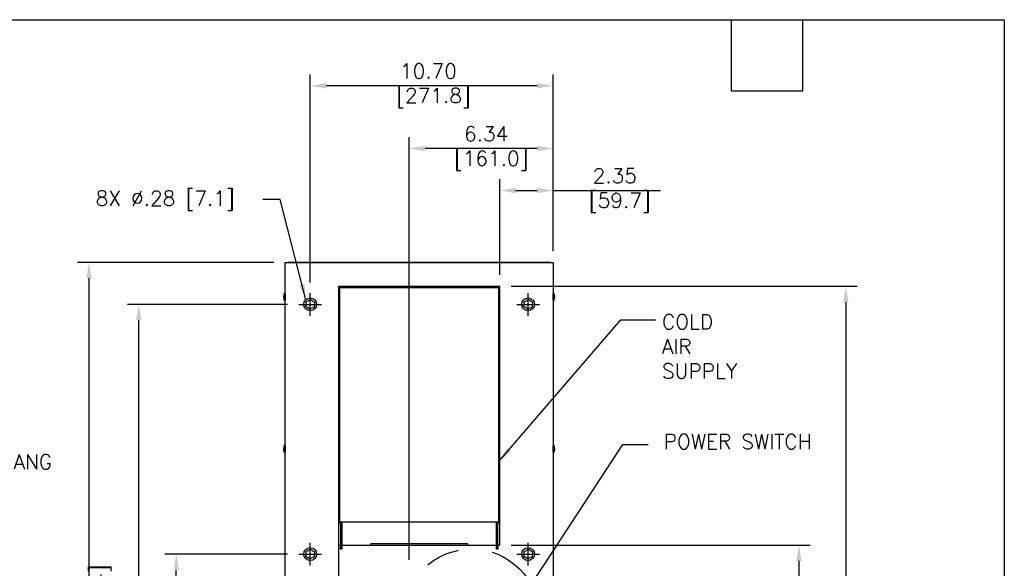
# Model space of a CAD drawing. Header units: inches. Extents: x -1 to 108, y 3 to 87.
# Tile 17 of 17: x 65 to 108, y 63 to 87. Entities that reach past the tile are written whole.
import ezdxf

# ---------------------------------------------------------------- set-up
doc = ezdxf.new("R2010")
doc.units = ezdxf.units.IN
doc.header["$LTSCALE"] = 12
doc.header["$MEASUREMENT"] = 0
doc.header["$PDSIZE"] = -1
for name, pattern in [('CENTER', [2, 1.25, -0.25, 0.25, -0.25]), ('PHANTOM2', [1.25, 0.625, -0.125, 0.125, -0.125, 0.125, -0.125]), ('SLD-Solid', [0])]:
    doc.linetypes.add(name, pattern=pattern)
doc.layers.add('CENTER LINE', color=40, linetype='CENTER')
doc.layers.add('phantom', color=4, linetype='PHANTOM2')
for name, color, linetype, lineweight in [('DIMENSIONS', 140, 'SLD-Solid', 25), ('DIMENSIONS @ 1', 140, 'SLD-Solid', 25), ('TEXT', 140, 'SLD-Solid', 25), ('TEXT @ 1', 140, 'SLD-Solid', 25)]:
    doc.layers.add(name, color=color, linetype=linetype, lineweight=lineweight)
doc.styles.add('ROMANS', font='romans.shx')
doc.dimstyles.new('FSTD1', dxfattribs={"dimtxt": 0.65, "dimasz": 0.7, "dimexe": 0.5, "dimexo": 0.5, "dimgap": 0.25, "dimtad": 1, "dimzin": 9, "dimdsep": 46, "dimtxsty": 'ROMANS', "dimcen": 0, "dimadec": 0, "dimazin": 0, "dimtfac": 1, "dimtmove": 0, "dimatfit": 3, "dimfxl": 0, "dimtolj": 1, "dimarcsym": 0})

# ---------------------------------------------------------------- blocks, each defined once
blk = doc.blocks.new('*D98')
at = {"layer": 'Defpoints', "color": 0}
for p in [(72.01, 63.133), (77.413, 63.133), (76.811, 39.983)]:
    blk.add_point(p, dxfattribs=at)
at = {"layer": 'DIMENSIONS', "color": 0, "lineweight": -2}
for p, q in [((76.913, 63.133), (71.51, 63.133)), ((72.01, 40.683), (72.01, 62.433)), ((76.311, 39.983), (71.51, 39.983))]:
    blk.add_line(p, q, dxfattribs=at)
at = {"layer": 'DIMENSIONS', "color": 0}
for points in [[(71.893, 62.433), (72.126, 62.433), (72.01, 63.133)], [(71.893, 40.683), (72.126, 40.683), (72.01, 39.983)]]:
    blk.add_solid(points, dxfattribs=at)
at = {"layer": 'DIMENSIONS', "color": 0, "char_height": 0.65, "attachment_point": 5, "rotation": 90, "style": 'ROMANS'}
for s, insert in [('\\A1;23.15', (71.435, 51.558)), ('\\A1;[588.0]', (72.755, 51.558))]:
    blk.add_mtext(s, dxfattribs=dict(at, insert=insert))
blk = doc.blocks.new('*D99')
at = {"layer": 'Defpoints', "color": 0}
for p in [(70.357, 74.133), (77.413, 74.133), (76.811, 39.983)]:
    blk.add_point(p, dxfattribs=at)
at = {"layer": 'DIMENSIONS', "color": 0, "lineweight": -2}
for p, q in [((76.913, 74.133), (69.857, 74.133)), ((70.357, 40.683), (70.357, 73.433)), ((76.311, 39.983), (69.857, 39.983))]:
    blk.add_line(p, q, dxfattribs=at)
at = {"layer": 'DIMENSIONS', "color": 0}
for points in [[(70.24, 73.433), (70.473, 73.433), (70.357, 74.133)], [(70.24, 40.683), (70.473, 40.683), (70.357, 39.983)]]:
    blk.add_solid(points, dxfattribs=at)
at = {"layer": 'DIMENSIONS', "color": 0, "char_height": 0.65, "attachment_point": 5, "rotation": 90, "style": 'ROMANS'}
for s, insert in [('\\A1;[867.4]', (71.102, 57.058)), ('\\A1;34.15', (69.782, 57.058))]:
    blk.add_mtext(s, dxfattribs=dict(at, insert=insert))
blk = doc.blocks.new('*D104')
at = {"layer": 'Defpoints', "color": 0}
for p in [(86.261, 63.533), (88.611, 39.983), (99.443, 39.983)]:
    blk.add_point(p, dxfattribs=at)
at = {"layer": 'DIMENSIONS', "color": 0, "lineweight": -2}
for p, q in [((86.761, 63.533), (99.943, 63.533)), ((99.443, 62.833), (99.443, 40.683)), ((89.111, 39.983), (99.943, 39.983))]:
    blk.add_line(p, q, dxfattribs=at)
at = {"layer": 'DIMENSIONS', "color": 0}
for points in [[(99.326, 62.833), (99.559, 62.833), (99.443, 63.533)], [(99.326, 40.683), (99.559, 40.683), (99.443, 39.983)]]:
    blk.add_solid(points, dxfattribs=at)
at = {"layer": 'DIMENSIONS', "color": 0, "insert": (99.443, 55.244), "char_height": 0.65, "attachment_point": 5, "rotation": 90, "style": 'ROMANS'}
blk.add_mtext('\\A1;23.55\\P [598.2]', dxfattribs=at)
blk = doc.blocks.new('*D105')
at = {"layer": 'Defpoints', "color": 0}
for p in [(86.261, 74.933), (88.611, 39.983), (101.508, 39.983)]:
    blk.add_point(p, dxfattribs=at)
at = {"layer": 'DIMENSIONS', "color": 0, "lineweight": -2}
for p, q in [((86.761, 74.933), (102.008, 74.933)), ((101.508, 74.233), (101.508, 40.683)), ((89.111, 39.983), (102.008, 39.983))]:
    blk.add_line(p, q, dxfattribs=at)
at = {"layer": 'DIMENSIONS', "color": 0}
for points in [[(101.392, 74.233), (101.625, 74.233), (101.508, 74.933)], [(101.392, 40.683), (101.625, 40.683), (101.508, 39.983)]]:
    blk.add_solid(points, dxfattribs=at)
at = {"layer": 'DIMENSIONS', "color": 0, "insert": (101.508, 59.377), "char_height": 0.65, "attachment_point": 5, "rotation": 90, "style": 'ROMANS'}
blk.add_mtext('\\A1;34.95\\P [887.7]', dxfattribs=at)
blk = doc.blocks.new('*D106')
at = {"layer": 'Defpoints', "color": 0}
for p in [(68.166, 75.983), (76.811, 75.983), (76.811, 39.983)]:
    blk.add_point(p, dxfattribs=at)
at = {"layer": 'DIMENSIONS', "color": 0, "lineweight": -2}
for p, q in [((76.311, 75.983), (67.666, 75.983)), ((68.166, 40.683), (68.166, 75.283)), ((76.311, 39.983), (67.666, 39.983))]:
    blk.add_line(p, q, dxfattribs=at)
at = {"layer": 'DIMENSIONS', "color": 0}
for points in [[(68.049, 75.283), (68.282, 75.283), (68.166, 75.983)], [(68.049, 40.683), (68.282, 40.683), (68.166, 39.983)]]:
    blk.add_solid(points, dxfattribs=at)
at = {"layer": 'DIMENSIONS', "color": 0, "insert": (68.166, 60.82), "char_height": 0.65, "attachment_point": 5, "rotation": 90, "style": 'ROMANS'}
blk.add_mtext('\\A1;36.00\\P [914.4]', dxfattribs=at)
blk = doc.blocks.new('*D109')
at = {"layer": 'Defpoints', "color": 0}
for p in [(77.91, 83.763), (88.611, 76), (77.91, 74.601)]:
    blk.add_point(p, dxfattribs=at)
at = {"layer": 'DIMENSIONS', "color": 0, "lineweight": -2}
for p, q in [((77.91, 75.101), (77.91, 84.263)), ((88.611, 76.5), (88.611, 84.263)), ((87.911, 83.763), (78.61, 83.763))]:
    blk.add_line(p, q, dxfattribs=at)
at = {"layer": 'DIMENSIONS', "color": 0}
for points in [[(78.61, 83.879), (78.61, 83.646), (77.91, 83.763)], [(87.911, 83.879), (87.911, 83.646), (88.611, 83.763)]]:
    blk.add_solid(points, dxfattribs=at)
at = {"layer": 'DIMENSIONS', "color": 0, "insert": (83.118, 83.763), "char_height": 0.65, "attachment_point": 5, "style": 'ROMANS'}
blk.add_mtext('\\A1;10.70\\P [271.8]', dxfattribs=at)
blk = doc.blocks.new('*D112')
at = {"layer": 'Defpoints', "color": 0}
for p in [(86.261, 79.149), (88.611, 75.983), (86.261, 74.933)]:
    blk.add_point(p, dxfattribs=at)
at = {"layer": 'DIMENSIONS', "color": 0, "lineweight": -2}
for p, q in [((86.261, 75.433), (86.261, 79.649)), ((88.611, 76.483), (88.611, 79.649)), ((86.961, 79.149), (87.911, 79.149)), ((88.611, 79.149), (93.34, 79.149))]:
    blk.add_line(p, q, dxfattribs=at)
at = {"layer": 'DIMENSIONS', "color": 0}
for points in [[(86.961, 79.265), (86.961, 79.032), (86.261, 79.149)], [(87.911, 79.265), (87.911, 79.032), (88.611, 79.149)]]:
    blk.add_solid(points, dxfattribs=at)
at = {"layer": 'DIMENSIONS', "color": 0, "insert": (91.326, 79.149), "char_height": 0.65, "attachment_point": 5, "style": 'ROMANS'}
blk.add_mtext('\\A1;2.35\\P [59.7]', dxfattribs=at)
blk = doc.blocks.new('*D113')
at = {"layer": 'Defpoints', "color": 0}
for p in [(79.161, 64.517), (88.611, 39.956), (79.161, 33.881)]:
    blk.add_point(p, dxfattribs=at)
at = {"layer": 'DIMENSIONS', "color": 0, "lineweight": -2}
for p, q in [((79.161, 64.017), (79.161, 33.381)), ((88.611, 39.456), (88.611, 33.381)), ((87.911, 33.881), (79.861, 33.881))]:
    blk.add_line(p, q, dxfattribs=at)
at = {"layer": 'DIMENSIONS', "color": 0}
for points in [[(79.861, 33.997), (79.861, 33.764), (79.161, 33.881)], [(87.911, 33.997), (87.911, 33.764), (88.611, 33.881)]]:
    blk.add_solid(points, dxfattribs=at)
at = {"layer": 'DIMENSIONS', "color": 0, "insert": (83.436, 33.881), "char_height": 0.65, "attachment_point": 5, "style": 'ROMANS'}
blk.add_mtext('\\A1;9.45\\P [240.0]', dxfattribs=at)
blk = doc.blocks.new('*D114')
at = {"layer": 'Defpoints', "color": 0}
for p in [(82.272, 80.999), (88.611, 75.983), (82.272, 62.383)]:
    blk.add_point(p, dxfattribs=at)
at = {"layer": 'DIMENSIONS', "color": 0, "lineweight": -2}
for p, q in [((82.272, 62.883), (82.272, 81.499)), ((88.611, 76.483), (88.611, 81.499)), ((87.911, 80.999), (82.972, 80.999))]:
    blk.add_line(p, q, dxfattribs=at)
at = {"layer": 'DIMENSIONS', "color": 0}
for points in [[(82.972, 81.115), (82.972, 80.882), (82.272, 80.999)], [(87.911, 81.115), (87.911, 80.882), (88.611, 80.999)]]:
    blk.add_solid(points, dxfattribs=at)
at = {"layer": 'DIMENSIONS', "color": 0, "insert": (85.661, 80.999), "char_height": 0.65, "attachment_point": 5, "style": 'ROMANS'}
blk.add_mtext('\\A1;6.34\\P [161.0]', dxfattribs=at)

msp = doc.modelspace()

# ---------------------------------------------------------------- linework, layer by layer
for p, q in [((76.811, 39.983), (76.811, 75.983)), ((76.811, 75.983), (88.611, 75.983)), ((88.495, 75.983), (76.927, 75.983)), ((88.611, 75.983), (88.611, 39.983)), ((79.161, 74.933), (79.161, 63.533)), ((79.161, 74.933), (86.261, 74.933)), ((79.211, 64.533), (79.211, 74.858)), ((79.236, 74.883), (86.186, 74.883)), ((86.211, 74.858), (86.211, 64.533)), ((86.261, 63.533), (86.261, 74.933)), ((77.719, 74.035), (77.731, 74.251)), ((77.731, 74.251), (77.923, 74.348)), ((77.923, 74.348), (78.104, 74.23)), ((78.104, 74.23), (78.092, 74.015)), ((87.319, 74.035), (87.331, 74.251)), ((87.331, 74.251), (87.523, 74.348)), ((87.523, 74.348), (87.704, 74.23)), ((87.704, 74.23), (87.692, 74.015)), ((77.899, 73.918), (77.719, 74.035)), ((78.092, 74.015), (77.899, 73.918)), ((87.499, 73.918), (87.319, 74.035)), ((87.692, 74.015), (87.499, 73.918)), ((79.211, 64.549), (86.211, 64.549)), ((79.242, 64.533), (79.211, 64.533)), ((79.242, 64.433), (79.242, 64.533)), ((79.242, 64.533), (79.3, 64.533)), ((79.242, 64.433), (79.242, 63.445)), ((79.3, 64.433), (79.242, 64.433)), ((79.3, 64.533), (79.3, 64.433)), ((79.3, 64.433), (79.3, 63.445)), ((86.122, 64.433), (86.122, 64.533)), ((86.122, 64.533), (86.18, 64.533)), ((86.122, 63.445), (86.122, 64.433)), ((86.18, 64.433), (86.122, 64.433)), ((86.211, 64.533), (86.18, 64.533)), ((86.18, 64.533), (86.18, 64.433)), ((86.18, 63.445), (86.18, 64.433)), ((77.731, 63.251), (77.923, 63.348)), ((77.923, 63.348), (78.104, 63.23)), ((79.161, 63.533), (79.242, 63.533)), ((79.242, 63.345), (79.242, 63.445)), ((79.242, 63.445), (79.3, 63.445)), ((79.3, 63.345), (79.242, 63.345)), ((79.3, 63.533), (86.122, 63.533)), ((79.3, 63.445), (79.3, 63.345)), ((84.84, 63.583), (80.582, 63.583)), ((80.582, 63.533), (80.582, 63.583)), ((84.84, 63.583), (84.84, 63.533)), ((86.122, 63.445), (86.18, 63.445)), ((86.122, 63.345), (86.122, 63.445)), ((86.18, 63.345), (86.122, 63.345)), ((86.18, 63.533), (86.261, 63.533)), ((86.18, 63.445), (86.18, 63.345)), ((87.331, 63.251), (87.523, 63.348)), ((87.523, 63.348), (87.704, 63.23)), ((77.719, 63.035), (77.731, 63.251)), ((77.899, 62.918), (77.719, 63.035)), ((78.092, 63.015), (77.899, 62.918)), ((78.104, 63.23), (78.092, 63.015)), ((87.319, 63.035), (87.331, 63.251)), ((87.499, 62.918), (87.319, 63.035)), ((87.692, 63.015), (87.499, 62.918)), ((87.704, 63.23), (87.692, 63.015))]:
    msp.add_line(p, q)
for centre in [(77.911, 74.133), (87.511, 74.133), (77.911, 63.133), (87.511, 63.133)]:
    msp.add_circle(centre, 0.282)
for centre, radius, start, end in [((77.04, 74.462), 0.303, 138.3965, 221.6035), ((79.236, 74.858), 0.025, 90, 180), ((86.186, 74.858), 0.025, 0, 90), ((88.383, 74.462), 0.303, 318.3942, 41.6058), ((77.04, 67.762), 0.303, 138.3965, 221.6035), ((88.383, 67.762), 0.303, 318.3942, 41.6058)]:
    msp.add_arc(centre, radius, start, end)
for points, weights in [([(76.927, 75.983), (76.927, 75.983), (76.927, 75.983)], [1, 0.999547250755, 1]), ([(88.496, 75.983), (88.496, 75.983), (88.495, 75.983)], [1, 0.999547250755, 1]), ([(76.811, 74.59), (76.803, 74.462), (76.811, 74.334)], [1, 0.803270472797, 1]), ([(88.611, 74.334), (88.62, 74.462), (88.611, 74.59)], [1, 0.800344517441, 1]), ([(76.811, 67.89), (76.803, 67.762), (76.811, 67.634)], [1, 0.803270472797, 1]), ([(88.611, 67.634), (88.62, 67.762), (88.611, 67.89)], [1, 0.800344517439, 1])]:
    msp.add_rational_spline(points, weights, degree=2)
at = {"layer": 'CENTER LINE'}
for p, q in [((77.91, 73.633), (77.91, 74.633)), ((87.51, 73.633), (87.51, 74.633)), ((77.413, 74.133), (78.41, 74.133)), ((87.013, 74.133), (88.01, 74.133)), ((77.91, 62.633), (77.91, 63.633)), ((87.51, 62.633), (87.51, 63.633)), ((77.413, 63.133), (78.41, 63.133)), ((87.013, 63.133), (88.01, 63.133))]:
    msp.add_line(p, q, dxfattribs=at)
at = {"layer": 'phantom'}
msp.add_circle((85.012, 60.372), 2.988, dxfattribs=at)
at = {"layer": 'TEXT'}
for p, q in [((-1.239, 86.674), (108.489, 86.674)), ((96.471, 83.539), (96.471, 86.674)), ((99.606, 83.539), (99.606, 86.674)), ((108.489, 86.674), (108.489, 3.072)), ((96.471, 83.539), (99.606, 83.539))]:
    msp.add_line(p, q, dxfattribs=at)

# ---------------------------------------------------------------- texts
at = {"layer": 'TEXT', "style": 'ROMANS'}
for s, p in [('8X %%C.28 [7.1]', (68.46, 78.482)), ('POWER SWITCH', (93.479, 67.762))]:
    msp.add_text(s, height=0.65, dxfattribs=at).set_placement(p)
at = {"layer": 'TEXT', "char_height": 0.65, "attachment_point": 1, "style": 'ROMANS'}
for s, width, insert in [('COLD\\PAIR\\PSUPPLY', 5.03731, (93.405, 73.69)), ('EASY HANG\\PTABS', 7.51952, (61.696, 67.522))]:
    msp.add_mtext_dynamic_manual_height_columns(s, width=width, gutter_width=2.5, heights=[0], dxfattribs=dict(at, insert=insert))

# ---------------------------------------------------------------- dimensions: what is measured, and where the dimension line sits
at = {"layer": 'DIMENSIONS @ 1'}
for base, p1, p2, override, picture, middle in [((77.91, 83.763), (88.611, 76), (77.91, 74.601), {"dimscale": 1, "dimpost": '0\\X', "dimtix": 0, "dimtofl": 1, "dimtmove": 0, "dimatfit": 3}, '*D109', (83.118, 83.763)), ((82.272, 80.999), (88.611, 75.983), (82.272, 62.383), {"dimscale": 1, "dimzin": 1, "dimpost": '\\X', "dimtix": 0, "dimtofl": 1, "dimtmove": 0, "dimatfit": 3}, '*D114', (85.661, 80.999)), ((86.261, 79.149), (88.611, 75.983), (86.261, 74.933), {"dimscale": 1, "dimpost": '\\X', "dimtix": 0, "dimtofl": 1, "dimtmove": 0, "dimatfit": 3}, '*D112', (91.326, 79.149)), ((79.161, 33.881), (88.611, 39.956), (79.161, 64.517), {"dimscale": 1, "dimpost": '\\X', "dimtix": 0, "dimtofl": 1, "dimtmove": 0, "dimatfit": 3}, '*D113', (83.436, 33.881))]:
    dim = msp.add_linear_dim(base=base, p1=p1, p2=p2, dimstyle='FSTD1', override=override, dxfattribs=at)
    dim.commit()
    dim.dimension.update_dxf_attribs({"geometry": picture, "text_midpoint": middle, "dimtype": 128})
for base, p1, p2, override, picture, middle in [((68.166, 75.983), (76.811, 39.983), (76.811, 75.983), {"dimscale": 1, "dimzin": 1, "dimpost": '<>\\X', "dimtix": 0, "dimtofl": 1, "dimtmove": 0, "dimatfit": 3}, '*D106', (68.166, 60.82)), ((101.508, 39.983), (86.261, 74.933), (88.611, 39.983), {"dimscale": 1, "dimpost": '\\X', "dimtix": 0, "dimtofl": 1, "dimtmove": 0, "dimatfit": 3}, '*D105', (101.508, 59.377)), ((99.443, 39.983), (86.261, 63.533), (88.611, 39.983), {"dimscale": 1, "dimpost": '\\X', "dimtix": 0, "dimtofl": 1, "dimtmove": 0, "dimatfit": 3}, '*D104', (99.443, 55.244))]:
    dim = msp.add_linear_dim(base=base, p1=p1, p2=p2, angle=90, dimstyle='FSTD1', override=override, dxfattribs=at)
    dim.commit()
    dim.dimension.update_dxf_attribs({"geometry": picture, "text_midpoint": middle, "dimtype": 128})
for base, p2, picture, middle in [((70.357, 74.133), (77.413, 74.133), '*D99', (70.357, 57.058)), ((72.01, 63.133), (77.413, 63.133), '*D98', (72.01, 51.558))]:
    dim = msp.add_linear_dim(base=base, p1=(76.811, 39.983), p2=p2, angle=90, dimstyle='FSTD1', override={"dimscale": 1, "dimpost": '<>\\X', "dimtix": 0, "dimtofl": 1, "dimtmove": 0, "dimatfit": 3}, dxfattribs=at)
    dim.commit()
    dim.dimension.update_dxf_attribs({"geometry": picture, "text_midpoint": middle})

# ---------------------------------------------------------------- leaders
at = {"layer": 'TEXT @ 1'}
for points in [[(77.721, 74.334), (76.582, 78.756), (75.823, 78.756)], [(86.222, 67.213), (91.6, 73.449), (93.118, 73.447)], [(86.7, 60.339), (91.69, 67.956), (92.798, 67.956)]]:
    msp.add_leader(points, dimstyle='FSTD1', override={"dimscale": 1}, dxfattribs=at)

doc.saveas('drawing.dxf')
